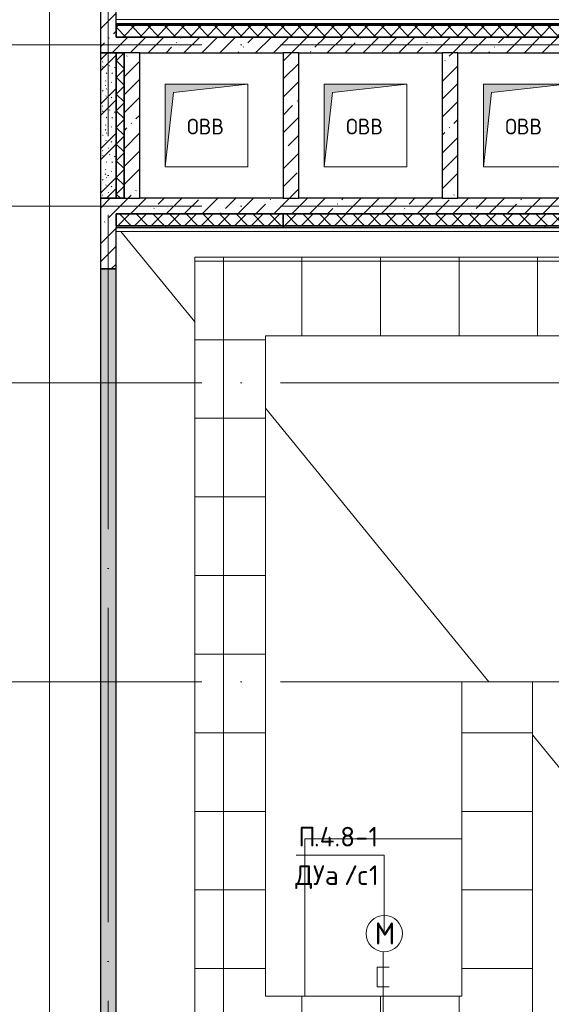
# Model space of a CAD drawing. Header units: millimetres. Extents: x -30540 to 143646, y -11730 to 123410.
# Tile 19 of 114: x -14593 to -7825, y 67546 to 80072. Entities that reach past the tile are written whole.
import ezdxf

# ---------------------------------------------------------------- set-up
doc = ezdxf.new("R2010")
doc.units = ezdxf.units.MM
doc.linetypes.add('ADSK_Линия сетки', pattern=[5000, 4000, -500, 0, -500])
for name, color, linetype, lineweight in [('A-____-NOTE-TEXT', 7, 'Continuous', 18), ('A-DETL-____-THIN', 7, 'Continuous', 9), ('A-FLOR-____-OTLN', 7, 'Continuous', 18), ('A-GENM-____-OTLN', 7, 'Continuous', 18), ('A-ROOF-____-OTLN', 7, 'Continuous', 18), ('A-ROOF-____-PATT', 7, 'Continuous', 18), ('A-WALL-____-MCUT', 7, 'Continuous', 40), ('A-WALL-____-PATT', 7, 'Continuous', 40), ('G-____-____-TEXT', 7, 'Continuous', 9), ('M-EQPM-____-OTLN', 7, 'Continuous', 18), ('S-GRID-____-OTLN', 7, 'Continuous', 9)]:
    doc.layers.add(name, color=color, linetype=linetype, lineweight=lineweight)
doc.layers.add('A-DETL-____-OTLN', color=7, linetype='Continuous', lineweight=9, true_color=0x00a600)
doc.styles.add('GOST Common', font='GOST_Common.ttf', dxfattribs={"height": 200})
doc.styles.add('GOST Common_1', font='GOST_Common.ttf', dxfattribs={"height": 280})
doc.styles.add('ISOCPEUR', font='isocpeur.ttf', dxfattribs={"height": 250})
pattern_1 = [(45, (0, 0), (-228.0985, 228.0985), []), (45, (228.1, 0), (-228.0985, 228.0985), [403.225, -80.645, 6.706, -73.939])]
pattern_2 = [(45, (0, 0), (-106.06602, 106.06602), []), (135, (0, 0), (-106.06602, -106.06602), [])]
pattern_3 = [(0, (0, 0), (406.4, 101.6), [6.706, -298.094, 6.706, -298.094, -1625.6]), (0, (0, 0), (406.4, 101.6), [-609.6, 6.706, -602.894, 6.706, -298.094, -711.2]), (0, (0, 0), (406.4, 101.6), [-1524, 6.706, -196.494, 6.706, -501.294]), (120, (152.4, 50.8), (-291.18818, 301.15272), [6.706, -298.094, 6.706, -298.094, -1625.6]), (120, (152.4, 50.8), (-291.18818, 301.15272), [-609.6, 6.706, -602.894, 6.706, -298.094, -711.2]), (120, (152.4, 50.8), (-291.18818, 301.15272), [-1524, 6.706, -196.494, 6.706, -501.294]), (240, (203.2, 254), (-115.21182, -402.75272), [6.706, -298.094, 6.706, -298.094, -1625.6]), (240, (203.2, 254), (-115.21182, -402.75272), [-609.6, 6.706, -602.894, 6.706, -298.094, -711.2]), (240, (203.2, 254), (-115.21182, -402.75272), [-1524, 6.706, -196.494, 6.706, -501.294])]

# ---------------------------------------------------------------- blocks, each defined once
blk = doc.blocks.new('_GM_Dt-St-D_Фартук гнутый из оцинкованной стали_Пристенный_Тип 1__c-верхняя кромка с отгибом_ - ФС-1_3_50х70У100-1_5_t__RAL7016-9070707-Кровля')
at = {"layer": 'A-GENM-____-OTLN', "color": 254, "lineweight": 13, "true_color": 0xcccccc}
for p, q in [((0, 0), (50, 50)), ((0, 0), (7608.5, 0)), ((0, 0), (0, -1.5)), ((50, 50), (7608.5, 50))]:
    blk.add_line(p, q, dxfattribs=at)
blk = doc.blocks.new('_GM_Dt-St-D_Фартук гнутый из оцинкованной стали_Пристенный_Тип 1__c-верхняя кромка с отгибом_ - ФС-1_3_50х70У100-1_5_t__RAL7016-8071627-Кровля')
at = {"layer": 'A-GENM-____-OTLN', "color": 254, "lineweight": 13, "true_color": 0xcccccc}
for p, q in [((0, -50), (50, 0)), ((50, 1.5), (50, 0)), ((8621.5, 0), (50, 0)), ((8621.5, -50), (0, -50))]:
    blk.add_line(p, q, dxfattribs=at)
blk = doc.blocks.new('АР_Канал вертикальный прямоугольный - ОВВ-9098813-Кровля')
at = {"layer": 'M-EQPM-____-OTLN', "lineweight": 13, "true_color": 0xe2e2e2}
blk.add_hatch(color=254, dxfattribs=at).paths.add_polyline_path([(-525, -525), (-420, 420), (525, 525), (-525, 525), (-525, -24)])
at = {"layer": 'M-EQPM-____-OTLN', "color": 253, "lineweight": 13, "true_color": 0xaaaaaa}
for p, q in [((525, 525), (-525, 525)), ((-525, 525), (-525, -525)), ((525, 525), (-525, 525)), ((-525, 525), (-525, -525)), ((-525, -525), (-525, 525)), ((-525, 525), (525, 525)), ((-420, 420), (525, 525)), ((-420, 420), (525, 525)), ((525, -525), (525, 525)), ((525, 525), (525, -525)), ((-525, -525), (-420, 420)), ((-525, -525), (-420, 420)), ((-525, -525), (525, -525)), ((525, -525), (-525, -525))]:
    blk.add_line(p, q, dxfattribs=at)
blk = doc.blocks.new('Наметкина 10_РД_АР_К1_отсоединено_rvt-1-Кровля')
at = {"layer": 'A-ROOF-____-PATT', "lineweight": 5, "true_color": 0xe4e4e4}
h = blk.add_hatch(dxfattribs=at)
h.set_pattern_fill('FP_6', color=254, style=0, pattern_type=2)
h.set_pattern_definition([(0, (0, 0), (0, 1000), []), (90, (0, 0), (-1000, 6e-14), [])])
h.paths.add_polyline_path([(3246, 32164), (8725, 32164), (8725, 43350), (935, 43350), (935, 54289), (-1645, 54289), (-1645, 60150), (-465, 60150), (-465, 69650), (1014, 69650), (1012, 81279), (-1636, 81279), (-1636, 86642), (-565, 86642), (-565, 91950), (655, 91950), (655, 88074), (1555, 88074), (1555, 91850), (4135, 91850), (4135, 88074), (5035, 88074), (5035, 92950), (-11845, 92950), (-11845, 87234), (-10945, 87234), (-10945, 91950), (-8945, 91950), (-8945, 89950), (-8965, 89950), (-8965, 81980), (-13265, 81980), (-13265, 80980), (-7965, 80980), (-7965, 86374), (-6115, 86374), (-6115, 91950), (-1665, 91950), (-1665, 87470), (-2465, 87470), (-2465, 85540), (-4939, 85540), (-4939, 83314), (-4582, 83520), (-4577, 83511), (-4939, 83302), (-4939, 83172), (-3444, 83172), (-4032, 83511), (-4027, 83520), (-3424, 83172), (-2708, 83170), (-2708, 79972), (114, 79972), (114, 79650), (135, 79650), (114, 79648), (114, 72890), (-2635, 72890), (-2635, 77050), (-12365, 77050), (-12365, 60150), (-2645, 60150), (-2645, 56442), (-2423, 56440), (-2423, 55269), (-2645, 55269), (-2645, 54289), (-3225, 54289), (-3224, 49542), (-2225, 49542), (-2225, 53389), (-165, 53389), (-165, 43954), (-5125, 43954), (-5123, 43432), (-5073, 43432), (-5073, 41669), (-5125, 41669), (-5125, 40650), (-3750, 40650), (-3750, 42500), (-3326, 42500), (-3305, 42522), (5457, 42522), (5457, 42500), (7825, 42500), (7825, 33064), (-5615, 33064), (-5615, 35439), (-2115, 35439), (-2115, 36339), (-6515, 36339), (-6515, 33064), (-11465, 33064), (-11465, 38677), (-8115, 38677), (-8115, 39950), (-11065, 39950), (-11063, 41950), (-8115, 41949), (-8115, 46109), (-5125, 46109), (-5125, 43980), (-4215, 43980), (-4215, 47209), (-6206, 47209), (-6206, 47964), (-9015, 47964), (-9016, 42949), (-11465, 42949), (-11465, 55136), (-12365, 55136), (-12365, 32164), (-4929, 32164)])
h.paths.add_polyline_path([(-9016, 61050), (-11465, 61050), (-11465, 66650), (-8065, 66650), (-8065, 71650), (-8965, 71650), (-8965, 67650), (-11465, 67650), (-11465, 76050), (-3635, 76050), (-3635, 71890), (-1465, 71890), (-1465, 61050), (-4929, 61050)])
at = {"layer": 'A-WALL-____-PATT', "lineweight": 5, "true_color": 0xcccccc}
h = blk.add_hatch(dxfattribs=at)
h.set_pattern_fill('FP_1', color=254, style=0, pattern_type=2)
h.set_pattern_definition(pattern_1)
h.paths.add_polyline_path([(-13365, 79850), (-13365, 80550), (-13565, 80550), (-13565, 79850)])
h = blk.add_hatch(dxfattribs=at)
h.set_pattern_fill('FP_8', color=254, style=0, pattern_type=2)
h.set_pattern_definition(pattern_3)
h.paths.add_polyline_path([(-11185, 80000), (-11185, 80020), (-13365, 80020), (-13365, 80000), (-13103, 80000)])
h = blk.add_hatch(dxfattribs=at)
h.set_pattern_fill('FP_3', color=254, style=0, pattern_type=2)
h.set_pattern_definition(pattern_2)
h.paths.add_polyline_path([(-11165, 79850), (-11165, 80000), (-13365, 80000), (-13365, 79850), (-13103, 79850)])
h = blk.add_hatch(dxfattribs=at)
h.set_pattern_fill('FP_8', color=254, style=0, pattern_type=2)
h.set_pattern_definition(pattern_3)
h.paths.add_polyline_path([(-4795, 80000), (-4795, 80020), (-11185, 80020), (-11185, 80000), (-4815, 80000)])
h = blk.add_hatch(dxfattribs=at)
h.set_pattern_fill('FP_3', color=254, style=0, pattern_type=2)
h.set_pattern_definition(pattern_2)
h.paths.add_polyline_path([(-4965, 79850), (-4965, 80000), (-11165, 80000), (-11165, 79850), (-6972, 79850)])
h = blk.add_hatch(dxfattribs=at)
h.set_pattern_fill('FP_1', color=254, style=0, pattern_type=2)
h.set_pattern_definition(pattern_1)
h.paths.add_polyline_path([(-6972, 79650), (-5165, 79650), (-5165, 79850), (-13565, 79850), (-13565, 79650), (-6990, 79650)])
h = blk.add_hatch(dxfattribs=at)
h.set_pattern_fill('FP_10', color=254, style=0, pattern_type=2)
h.set_pattern_definition([(135, (300.56, 377.28), (-565.6854, 6e-14), [10, -790]), (135, (349.8, 474.73), (-565.6854, 6e-14), [10, -790]), (135, (423.93, 473.06), (-565.6854, 6e-14), [10, -790]), (135, (229.92, 447.9), (-565.6854, 6e-14), [10, -790]), (135, (155.08, 447.9), (-565.6854, 6e-14), [10, -790]), (135, (114.9, 369.03), (-565.6854, 6e-14), [10, -790]), (135, (132.43, 285.8), (-565.6854, 6e-14), [10, -790]), (135, (214.66, 322), (-565.6854, 6e-14), [10, -790]), (135, (198.16, 261.88), (-565.6854, 6e-14), [10, -790]), (135, (45.2, 272.9), (-565.6854, 6e-14), [10, -790]), (135, (42.32, 336.16), (-565.6854, 6e-14), [10, -790]), (135, (92.26, 192.24), (-565.6854, 6e-14), [10, -790]), (135, (7.07, 149.2), (-565.6854, 6e-14), [10, -790]), (135, (80.6, 95.1), (-565.6854, 6e-14), [10, -790]), (135, (79.53, 36.94), (-565.6854, 6e-14), [10, -790]), (135, (153.87, 74.56), (-565.6854, 6e-14), [10, -790]), (135, (228.35, 124.8), (-565.6854, 6e-14), [10, -790]), (135, (279.75, 180.4), (-565.6854, 6e-14), [10, -790]), (135, (282.9, 31.63), (-565.6854, 6e-14), [10, -790]), (135, (377.38, 53.45), (-565.6854, 6e-14), [10, -790]), (135, (352.28, 102.7), (-565.6854, 6e-14), [10, -790]), (135, (354.05, 0), (-565.6854, 6e-14), [10, -790]), (135, (553.23, 16.45), (-565.6854, 6e-14), [10, -790]), (135, (542.38, 63.45), (-565.6854, 6e-14), [10, -790]), (135, (536.58, 239.3), (-565.6854, 6e-14), [10, -790]), (135, (475.85, 203.9), (-565.6854, 6e-14), [10, -790]), (135, (475.85, 316.54), (-565.6854, 6e-14), [10, -790]), (135, (520.8, 408.7), (-565.6854, 6e-14), [10, -790]), (135, (551.1, 470.8), (-565.6854, 6e-14), [10, -790]), (135, (235.25, 537.93), (-565.6854, 6e-14), [10, -790]), (135, (407.25, 547.65), (-565.6854, 6e-14), [10, -790]), (135, (94.5, 558.6), (-565.6854, 6e-14), [10, -790]), (135, (46.4, 532.3), (-565.6854, 6e-14), [10, -790]), (135, (85.56, 465.04), (-565.6854, 6e-14), [10, -790]), (135, (355.53, 181.14), (-565.6854, 6e-14), [10, -790]), (135, (362.23, 243.6), (-565.6854, 6e-14), [10, -790]), (135, (413.45, 344.1), (-565.6854, 6e-14), [10, -790]), (135, (286.3, 273.25), (-565.6854, 6e-14), [10, -790]), (135, (423.02, 263.72), (-565.6854, 6e-14), [10, -790]), (135, (162.94, 190.2), (-565.6854, 6e-14), [10, -790]), (135, (470.25, 120.93), (-565.6854, 6e-14), [10, -790]), (135, (484.48, 9.78), (-565.6854, 6e-14), [10, -790]), (45, (0, 212.13), (-565.6854, 0), []), (45, (212.13, 0), (-565.6854, 0), []), (45, (353.55, 0), (-565.6854, 0), []), (45, (0, 353.55), (-565.6854, 0), [])])
h.paths.add_polyline_path([(-13365, 77800), (-13365, 79650), (-13565, 79650), (-13565, 77800)])
h = blk.add_hatch(dxfattribs=at)
h.set_pattern_fill('FP_3', color=254, style=0, pattern_type=2)
h.set_pattern_definition(pattern_2)
h.paths.add_polyline_path([(-13265, 77800), (-13265, 79650), (-13365, 79650), (-13365, 77800)])
h = blk.add_hatch(dxfattribs=at)
h.set_pattern_fill('FP_1', color=254, style=0, pattern_type=2)
h.set_pattern_definition(pattern_1)
h.paths.add_polyline_path([(-13065, 77800), (-13065, 79650), (-13265, 79650), (-13265, 77800), (-13103, 77800)])
h = blk.add_hatch(dxfattribs=at)
h.set_pattern_fill('FP_1', color=254, style=0, pattern_type=2)
h.set_pattern_definition(pattern_1)
h.paths.add_polyline_path([(-11040, 77800), (-11040, 79650), (-11240, 79650), (-11240, 77800)])
h = blk.add_hatch(dxfattribs=at)
h.set_pattern_fill('FP_1', color=254, style=0, pattern_type=2)
h.set_pattern_definition(pattern_1)
h.paths.add_polyline_path([(-9015, 77800), (-9016, 79650), (-9215, 79650), (-9215, 77800), (-9016, 77800)])
h = blk.add_hatch(dxfattribs=at)
h.set_pattern_fill('FP_1', color=254, style=0, pattern_type=2)
h.set_pattern_definition(pattern_1)
h.paths.add_polyline_path([(-6972, 77600), (-5165, 77600), (-5165, 77800), (-13565, 77800), (-13565, 77600), (-9016, 77600)])
h = blk.add_hatch(dxfattribs=at)
h.set_pattern_fill('FP_1', color=254, style=0, pattern_type=2)
h.set_pattern_definition(pattern_1)
h.paths.add_polyline_path([(-13565, 76900), (-13365, 76900), (-13365, 77600), (-13565, 77600)])
h = blk.add_hatch(dxfattribs=at)
h.set_pattern_fill('FP_3', color=254, style=0, pattern_type=2)
h.set_pattern_definition(pattern_2)
h.paths.add_polyline_path([(-11240, 77450), (-11240, 77600), (-13365, 77600), (-13365, 77450), (-13103, 77450)])
h = blk.add_hatch(dxfattribs=at)
h.set_pattern_fill('FP_3', color=254, style=0, pattern_type=2)
h.set_pattern_definition(pattern_2)
h.paths.add_polyline_path([(-5535, 77450), (-4965, 77450), (-4965, 77600), (-11240, 77600), (-11240, 77450), (-5565, 77450)])
h = blk.add_hatch(dxfattribs=at)
h.set_pattern_fill('FP_8', color=254, style=0, pattern_type=2)
h.set_pattern_definition(pattern_3)
h.paths.add_polyline_path([(-11240, 77430), (-11240, 77450), (-13365, 77450), (-13365, 77430), (-13103, 77430)])
h = blk.add_hatch(dxfattribs=at)
h.set_pattern_fill('FP_8', color=254, style=0, pattern_type=2)
h.set_pattern_definition(pattern_3)
h.paths.add_polyline_path([(-5735, 77430), (-5735, 77450), (-11240, 77450), (-11240, 77430), (-6972, 77430)])
h = blk.add_hatch(dxfattribs=at)
h.set_pattern_fill('FP_1', color=254, style=0, pattern_type=2)
h.set_pattern_definition(pattern_1)
h.paths.add_polyline_path([(-13365, 28050), (-13365, 76900), (-13565, 76900), (-13565, 28050)])
at = {"layer": 'A-FLOR-____-OTLN', "color": 254, "lineweight": 13, "true_color": 0xcccccc}
for p, q in [((-14215, 94800), (-14215, 27400)), ((-8965, 69650), (-10965, 69650)), ((-10965, 69650), (-10965, 67650)), ((-8965, 67650), (-8965, 69650)), ((-10965, 67650), (-8965, 67650))]:
    blk.add_line(p, q, dxfattribs=at)
at = {"layer": 'A-ROOF-____-OTLN', "color": 254, "lineweight": 13, "true_color": 0xcccccc}
for p, q in [((-12365, 76228), (-13306, 77379)), ((-2635, 77050), (-12365, 77050)), ((-12365, 77050), (-12365, 60150)), ((-11465, 67650), (-11465, 76050)), ((-11465, 76050), (-3635, 76050)), ((-8619, 71650), (-11465, 75128)), ((-8065, 71650), (-8965, 71650)), ((-8965, 71650), (-8965, 69650)), ((-8065, 66650), (-8065, 71650)), ((-5176, 67442), (-8065, 70972)), ((-10965, 67650), (-11465, 67650))]:
    blk.add_line(p, q, dxfattribs=at)
at = {"layer": 'A-WALL-____-MCUT', "color": 254, "lineweight": 30, "true_color": 0xcccccc}
for p, q in [((-13565, 80550), (-13565, 79850)), ((-13365, 79850), (-13365, 80550)), ((-11185, 80020), (-13365, 80020)), ((-13365, 80020), (-13365, 80000)), ((-11165, 80000), (-13365, 80000)), ((-13365, 80000), (-13365, 79850)), ((-13365, 80000), (-11185, 80000)), ((-4795, 80020), (-11185, 80020)), ((-11185, 80000), (-4815, 80000)), ((-4965, 80000), (-11165, 80000)), ((-13565, 79850), (-13565, 79650)), ((-5165, 79850), (-13365, 79850)), ((-13365, 79850), (-11165, 79850)), ((-11165, 79850), (-4965, 79850)), ((-13565, 79650), (-13265, 79650)), ((-13365, 79650), (-13565, 79650)), ((-13565, 79650), (-13565, 77800)), ((-13365, 77800), (-13365, 79650)), ((-13265, 79650), (-13365, 79650)), ((-13365, 79650), (-13365, 77800)), ((-13265, 79650), (-13265, 77800)), ((-13065, 79650), (-13265, 79650)), ((-13265, 77800), (-13265, 79650)), ((-13065, 79650), (-11240, 79650)), ((-13065, 77800), (-13065, 79650)), ((-11240, 79650), (-11240, 77800)), ((-11040, 79650), (-11240, 79650)), ((-11040, 79650), (-9215, 79650)), ((-11040, 77800), (-11040, 79650)), ((-9215, 79650), (-9215, 77800)), ((-9015, 79650), (-9215, 79650)), ((-9015, 79650), (-7190, 79650)), ((-9015, 77800), (-9015, 79650)), ((-13265, 77800), (-13565, 77800)), ((-13565, 77800), (-13565, 77600)), ((-13565, 77800), (-13365, 77800)), ((-13365, 77800), (-13265, 77800)), ((-13265, 77800), (-13065, 77800)), ((-11240, 77800), (-13065, 77800)), ((-11240, 77800), (-11040, 77800)), ((-9215, 77800), (-11040, 77800)), ((-9215, 77800), (-9015, 77800)), ((-7190, 77800), (-9015, 77800)), ((-13565, 77600), (-13565, 76900)), ((-13365, 77600), (-5165, 77600)), ((-13365, 77450), (-13365, 77600)), ((-11240, 77600), (-13365, 77600)), ((-13365, 77600), (-13365, 77450)), ((-4965, 77600), (-11240, 77600)), ((-11240, 77600), (-11240, 77450)), ((-11240, 77450), (-11240, 77600)), ((-13365, 77450), (-11240, 77450)), ((-11240, 77450), (-13365, 77450)), ((-13365, 77450), (-13365, 77430)), ((-13365, 76900), (-13365, 77430)), ((-13365, 77430), (-11240, 77430)), ((-11240, 77450), (-4965, 77450)), ((-5735, 77450), (-11240, 77450)), ((-11240, 77450), (-11240, 77430)), ((-11240, 77430), (-11240, 77450)), ((-11240, 77430), (-5735, 77430)), ((-13365, 76900), (-13565, 76900)), ((-13565, 76900), (-13565, 28050)), ((-13565, 76900), (-13365, 76900)), ((-13365, 28250), (-13365, 76900))]:
    blk.add_line(p, q, dxfattribs=at)
at = {"layer": 'A-GENM-____-OTLN', "color": 254, "lineweight": 13, "true_color": 0xe5e5e5, "rotation": 180}
for name, p in [('_GM_Dt-St-D_Фартук гнутый из оцинкованной стали_Пристенный_Тип 1__c-верхняя кромка с отгибом_ - ФС-1_3_50х70У100-1_5_t__RAL7016-8071627-Кровля', (-4743, 80022)), ('_GM_Dt-St-D_Фартук гнутый из оцинкованной стали_Пристенный_Тип 1__c-верхняя кромка с отгибом_ - ФС-1_3_50х70У100-1_5_t__RAL7016-9070707-Кровля', (-5756, 77429))]:
    blk.add_blockref(name, p, dxfattribs=at)
at = {"layer": 'M-EQPM-____-OTLN', "color": 253, "lineweight": 5, "true_color": 0xaaaaaa}
for p in [(-12215, 78725), (-10190, 78725), (-8165, 78725)]:
    blk.add_blockref('АР_Канал вертикальный прямоугольный - ОВВ-9098813-Кровля', p, dxfattribs=at)
at = {"layer": 'A-____-NOTE-TEXT', "color": 253, "lineweight": 5, "true_color": 0xaaaaaa, "char_height": 200, "width": 609.28, "attachment_point": 1, "style": 'GOST Common'}
for insert in [(-12463, 78812), (-10438, 78812), (-8413, 78812)]:
    blk.add_mtext('ОВВ', dxfattribs=dict(at, insert=insert))

msp = doc.modelspace()

# ---------------------------------------------------------------- linework, layer by layer
at = {"layer": 'A-____-NOTE-TEXT', "color": 1, "lineweight": 9, "true_color": 0xff0000}
msp.add_circle((-9951.3, 68444.8), 230, dxfattribs=at)
at = {"layer": 'A-DETL-____-OTLN', "color": 1, "true_color": 0xff0000}
for p, q in [((-9965.2, 61594.6), (-9965.2, 68214.6)), ((-9890.2, 68017.7), (-10040.2, 68017.7)), ((-10040.2, 68017.7), (-10040.2, 67767.7)), ((-10040.2, 67767.7), (-9890.2, 67767.7))]:
    msp.add_line(p, q, dxfattribs=at)
at = {"layer": 'A-DETL-____-THIN'}
for p, q in [((-9951.3, 69444.6), (-11071.3, 69444.6)), ((-9951.3, 68443.6), (-9951.3, 69444.6))]:
    msp.add_line(p, q, dxfattribs=at)
at = {"layer": 'S-GRID-____-OTLN', "color": 253, "linetype": 'ADSK_Линия сетки', "true_color": 0xaaaaaa}
for p, q in [((-13464.7, 23589.3), (-13464.7, 98105.9)), ((17726.8, 79750), (-28904.3, 79750)), ((17726.8, 77700), (-28904.3, 77700)), ((17726.8, 75450), (-28904.3, 75450)), ((17726.8, 71650), (-28904.3, 71650))]:
    msp.add_line(p, q, dxfattribs=at)

# ---------------------------------------------------------------- block references
at = {"lineweight": 5}
msp.add_blockref('Наметкина 10_РД_АР_К1_отсоединено_rvt-1-Кровля', (0, 0), dxfattribs=at)

# ---------------------------------------------------------------- texts
at = {"layer": 'A-____-NOTE-TEXT', "color": 1, "lineweight": 9, "true_color": 0xff0000, "insert": (-10074.1, 68586.8), "char_height": 280, "width": 304.641, "attachment_point": 1, "style": 'GOST Common_1'}
msp.add_mtext('\\fGOST Common|b0|i0|c204|p34|;М', dxfattribs=at)
at = {"layer": 'G-____-____-TEXT', "char_height": 250, "attachment_point": 1, "style": 'ISOCPEUR'}
for s, insert, width in [('\\fISOCPEUR|b0|i0|c204|p34|;П', (-11046.2, 69803.3), 240.506), ('.4.8-1', (-10847.7, 69803.3), 994.093), ('ДУа', (-11085.8, 69313.8), 753.586), ('\\fISOCPEUR|b0|i0|c204|p34|;/', (-10464.1, 69313.8), 208.439), ('\\fISOCPEUR|b0|i0|c204|p34|;1', (-10146.6, 69313.8), 144.304), ('\\fISOCPEUR|b0|i0|c204|p34|;с', (-10292.1, 69313.8), 176.371)]:
    msp.add_mtext(s, dxfattribs=dict(at, insert=insert, width=width))

doc.saveas('drawing.dxf')
